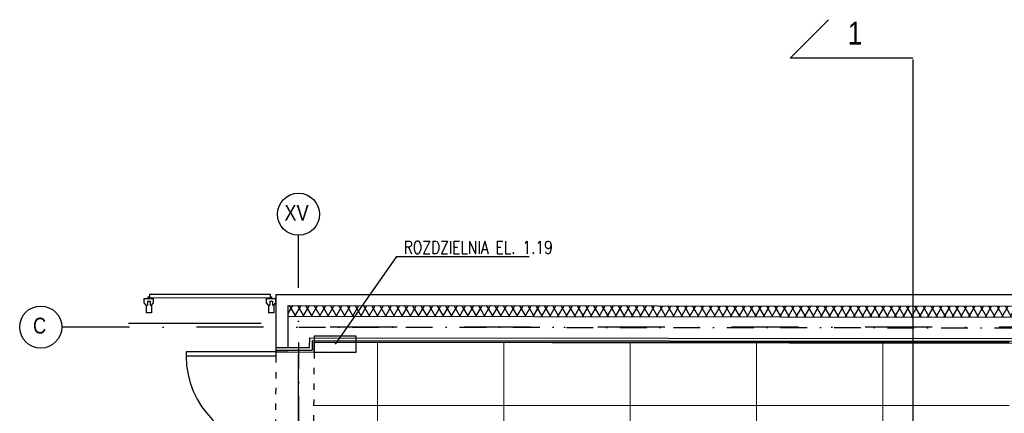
# Model space of a CAD drawing. Header units: millimetres. Extents: x -32221 to 212500, y 31663 to 93766.
# Tile 232 of 256: x 76903 to 86252, y 61038 to 64779. Entities that reach past the tile are written whole.
import ezdxf

# ---------------------------------------------------------------- set-up
doc = ezdxf.new("R2010")
doc.units = ezdxf.units.MM
doc.linetypes.add('DASHDOTX2', pattern=[50.8, 25.4, -12.7, 0, -12.7])
doc.linetypes.add('GCAD_ISO03W100', pattern=[30, 12, -18])
for name, color, linetype in [('IE-ZASILANIA', 5, 'Continuous'), ('osie', 251, 'Continuous'), ('Sciany', 251, 'Continuous')]:
    doc.layers.add(name, color=color, linetype=linetype)
doc.layers.add('kasetony', color=251, linetype='Continuous', lineweight=5)
doc.styles.get("Standard").update_dxf_attribs({"font": 'ARIALN.TTF'})

msp = doc.modelspace()

# ---------------------------------------------------------------- hatches: boundary and pattern name
at = {"layer": 'Sciany', "true_color": 0x636466, "transparency": 33554687}
h = msp.add_hatch(dxfattribs=at)
h.set_pattern_fill('DIAMONDS', color=251, scale=21.298246, angle=360, style=0)
h.set_pattern_definition([(60, (74679.455, 27072.76), (-58.56231, 33.81097), []), (120, (74679.455, 27072.76), (-58.56231, -33.81097), [])])
h.paths.add_polyline_path([(88656.625, 62052.787), (79453.975, 62062.25), (79453.975, 61960.019), (88656.519, 61950.599)])
h.paths.add_polyline_path([(90450.502, 59450.093), (90442.433, 62050.95), (89849.325, 62051.56), (89849.219, 61949.228), (90340.202, 61948.719), (90347.912, 59463.521)])
h.paths.add_polyline_path([(89271.837, 47649.75), (89271.837, 50675.258), (89166.831, 50684.438), (89169.606, 47649.62)])
h.paths.add_polyline_path([(90134.206, 47841.043), (90143.718, 47841.033), (90340.202, 47840.829), (90347.912, 45355.632), (90450.502, 45342.204), (90442.433, 47943.061), (90152.927, 47943.33), (90134.217, 47943.347), (90134.251, 47884.562)])
h.paths.add_polyline_path([(79426.116, 33439.499), (89271.837, 33439.499), (89271.837, 36567.368), (89166.831, 36576.548), (89169.606, 33541.73), (79426.206, 33529.807)])

# ---------------------------------------------------------------- linework, layer by layer
at = {"layer": 'IE-ZASILANIA'}
for q in [(79899.141, 61695.088), (81742.081, 62529.658)]:
    msp.add_line((80480.536, 62529.658), q, dxfattribs=at)
at = {"layer": 'IE-ZASILANIA', "color": 251, "true_color": 0x636466}
msp.add_line((77935.622, 61895.088), (79197.167, 61895.088), dxfattribs=at)
at = {"layer": 'IE-ZASILANIA', "color": 1}
msp.add_lwpolyline([(79699.141, 61620.088), (80099.141, 61620.088), (80099.141, 61770.088), (79699.141, 61770.088)], close=True, dxfattribs=at)
at = {"layer": 'kasetony', "color": 251, "true_color": 0x636466}
for p, q in [((80299.475, 61712.853), (79699.475, 61712.853)), ((80299.475, 61112.853), (80299.475, 61712.853)), ((80299.475, 61712.853), (80299.475, 61112.853)), ((81499.475, 61712.853), (80299.475, 61712.853)), ((81499.475, 61112.853), (81499.475, 61712.853)), ((81499.475, 61712.853), (81499.475, 61112.853)), ((82699.475, 61712.853), (81499.475, 61712.853)), ((82699.475, 61112.853), (82699.475, 61712.853)), ((82699.475, 61712.853), (82699.475, 61112.853)), ((83899.475, 61712.853), (82699.475, 61712.853)), ((83899.475, 61112.853), (83899.475, 61712.853)), ((83899.475, 61712.853), (83899.475, 61112.853)), ((85099.475, 61712.853), (83899.475, 61712.853)), ((85099.475, 61112.853), (85099.475, 61712.853)), ((85099.475, 61712.853), (85099.475, 61112.853)), ((86299.475, 61712.853), (85099.475, 61712.853)), ((79699.475, 61112.853), (80299.475, 61112.853)), ((80299.475, 61112.853), (79699.475, 61112.853)), ((80299.475, 61112.853), (81499.475, 61112.853)), ((80299.475, 60512.853), (80299.475, 61112.853)), ((80299.475, 61112.853), (80299.475, 60512.853)), ((81499.475, 61112.853), (80299.475, 61112.853)), ((81499.475, 61112.853), (82699.475, 61112.853)), ((81499.475, 60512.853), (81499.475, 61112.853)), ((81499.475, 61112.853), (81499.475, 60512.853)), ((82699.475, 61112.853), (81499.475, 61112.853)), ((82699.475, 61112.853), (83899.475, 61112.853)), ((82699.475, 60512.853), (82699.475, 61112.853)), ((82699.475, 61112.853), (82699.475, 60512.853)), ((83899.475, 61112.853), (82699.475, 61112.853)), ((83899.475, 61112.853), (85099.475, 61112.853)), ((83899.475, 60512.853), (83899.475, 61112.853)), ((83899.475, 61112.853), (83899.475, 60512.853)), ((85099.475, 61112.853), (83899.475, 61112.853)), ((85099.475, 61112.853), (86299.475, 61112.853)), ((85099.475, 60512.853), (85099.475, 61112.853)), ((85099.475, 61112.853), (85099.475, 60512.853)), ((86299.475, 61112.853), (85099.475, 61112.853))]:
    msp.add_line(p, q, dxfattribs=at)
at = {"layer": 'osie', "color": 251, "true_color": 0x636466}
for p, q in [((84217.731, 64412.65), (84584.375, 64779.293)), ((85384.008, 64412.65), (84217.731, 64412.65)), ((85384.008, 64401.551), (85384.008, 32871.067))]:
    msp.add_line(p, q, dxfattribs=at)
at = {"layer": 'osie', "color": 251, "linetype": 'DASHDOTX2', "ltscale": 25, "true_color": 0x636466}
for p, q in [((79527.066, 33019.002), (79550.699, 62731.446)), ((93188.295, 61857.756), (77303.49, 61857.756))]:
    msp.add_line(p, q, dxfattribs=at)
at = {"layer": 'osie', "color": 251, "true_color": 0x636466}
for centre in [(79550.698, 62930.026), (77103.49, 61857.756)]:
    msp.add_circle(centre, 200, dxfattribs=at)
at = {"layer": 'Sciany', "color": 251, "true_color": 0x636466}
for p, q in [((78085.632, 62128.337), (78174.552, 62128.39)), ((78085.657, 62086.752), (78085.632, 62128.337)), ((78104.57, 62066.704), (78085.657, 62086.752)), ((78117.327, 62104.043), (78142.885, 62104.058)), ((78117.327, 62104.043), (78117.349, 62066.711)), ((78124.119, 62145.399), (78136.046, 62145.406)), ((78124.129, 62128.36), (78124.119, 62145.399)), ((79286.04, 62166.879), (78136.033, 62166.879)), ((78136.033, 62166.879), (78136.051, 62136.886)), ((78136.056, 62128.367), (78136.046, 62145.406)), ((78136.051, 62136.886), (79286.04, 62137.562)), ((78142.885, 62104.058), (78142.907, 62066.726)), ((78155.686, 62066.734), (78174.576, 62086.805)), ((78174.576, 62086.805), (78174.552, 62128.39)), ((79247.549, 62128.337), (79336.468, 62128.39)), ((79247.574, 62086.752), (79247.549, 62128.337)), ((79266.487, 62066.704), (79247.574, 62086.752)), ((79279.244, 62104.043), (79304.802, 62104.058)), ((79279.244, 62104.043), (79279.266, 62066.711)), ((79286.035, 62145.399), (79297.962, 62145.406)), ((79286.045, 62128.36), (79286.035, 62145.399)), ((79286.04, 62136.879), (79286.04, 62166.879)), ((79297.972, 62128.367), (79297.962, 62145.406)), ((79304.802, 62104.058), (79304.824, 62066.726)), ((79317.603, 62066.734), (79336.493, 62086.805)), ((79336.468, 62166.879), (88656.746, 62169.121)), ((79336.468, 62166.879), (79336.468, 61664.976)), ((79336.493, 62096.033), (79336.468, 62137.618)), ((78104.57, 62066.704), (78117.349, 62066.711)), ((78104.57, 62066.704), (78104.614, 61992.04)), ((78155.73, 61992.07), (78104.614, 61992.04)), ((78142.907, 62066.726), (78155.686, 62066.734)), ((78155.686, 62066.734), (78155.73, 61992.07)), ((79266.487, 62066.704), (79279.266, 62066.711)), ((79266.487, 62066.704), (79266.531, 61992.04)), ((79317.647, 61992.07), (79266.531, 61992.04)), ((79304.824, 62066.726), (79317.603, 62066.734)), ((79317.603, 62066.734), (79317.647, 61992.07)), ((79453.975, 61960.019), (79453.975, 62062.25)), ((79453.975, 62062.25), (88656.625, 62052.787)), ((79452.061, 61664.228), (79453.975, 61960.019)), ((79453.975, 61960.019), (88656.519, 61950.466)), ((79656.52, 61662.906), (79657.119, 61755.493)), ((79657.119, 61755.493), (88656.307, 61746.152)), ((79682.103, 61637.233), (79682.512, 61729.909)), ((79682.512, 61729.909), (88681.838, 61720.568)), ((79699.141, 61620.088), (79699.475, 61712.853)), ((79699.475, 61712.853), (88698.877, 61703.511)), ((79336.193, 61622.38), (78484.263, 61622.38)), ((78484.263, 61622.38), (78484.263, 61579.784)), ((78484.263, 61622.38), (78484.263, 61579.784)), ((79336.303, 61639.419), (79336.193, 61622.38)), ((79336.193, 61622.38), (79451.786, 61621.633)), ((79336.193, 61622.38), (79336.193, 61579.784)), ((79336.303, 61639.419), (79451.896, 61638.671)), ((79336.468, 61664.976), (79452.061, 61664.228)), ((79336.468, 61664.976), (79336.468, 61639.418)), ((79451.79, 61621.633), (79699.141, 61620.088)), ((79451.896, 61638.671), (79682.096, 61637.233)), ((79452.061, 61664.228), (79656.52, 61662.906)), ((79336.193, 61579.784), (78484.263, 61579.784))]:
    msp.add_line(p, q, dxfattribs=at)
at = {"layer": 'Sciany', "color": 251, "linetype": 'DASHDOTX2', "ltscale": 10, "true_color": 0x636466}
for p, q in [((79528.63, 47739.724), (79554.291, 61857.756)), ((79554.291, 61857.756), (90241.854, 61846.663))]:
    msp.add_line(p, q, dxfattribs=at)
at = {"layer": 'Sciany', "color": 251, "linetype": 'GCAD_ISO03W100', "ltscale": 5, "true_color": 0x636466}
for p, q in [((79699.141, 61620.088), (79686.133, 60239.711)), ((79336.193, 61579.784), (79327.871, 60248.279))]:
    msp.add_line(p, q, dxfattribs=at)
at = {"layer": 'Sciany', "color": 251, "true_color": 0x636466}
msp.add_arc((79336.193, 61579.784), 851.93, 180, 270, dxfattribs=at)

# ---------------------------------------------------------------- texts
at = {"layer": 'IE-ZASILANIA', "insert": (80549.667, 62675.276), "char_height": 120, "width": 1480.60957, "attachment_point": 1}
msp.add_mtext('\\Fromans|c238;\\W0.8;ROZDZIELNIA EL. 1.19', dxfattribs=at)
at = {"layer": 'osie', "color": 251, "true_color": 0x636466}
for s, height, p in [('1', 216.072, (84765.69, 64542.878)), ('XV', 151.3145, (79416.627, 62867.936)), ('C', 151.314, (77030.044, 61795.666))]:
    msp.add_text(s, height=height, dxfattribs=at).set_placement(p)

doc.saveas('drawing.dxf')
